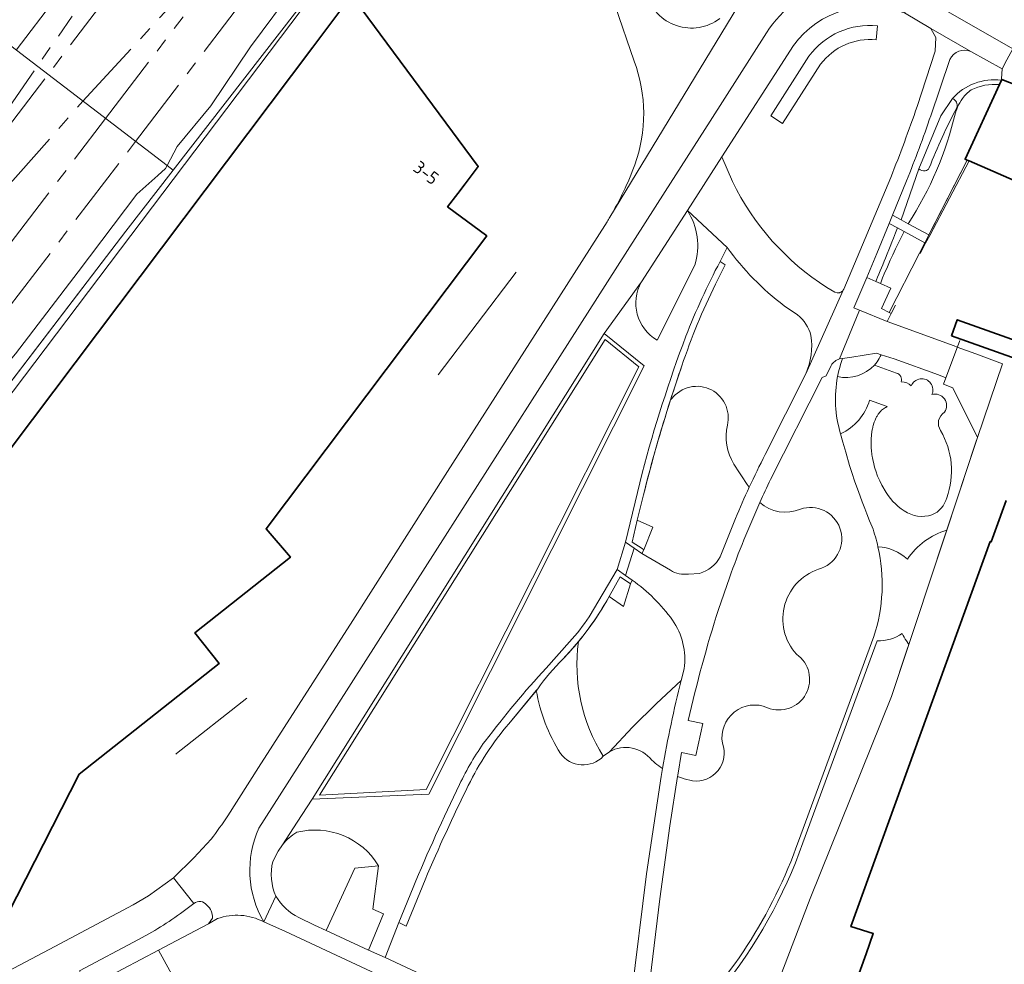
# Model space of a CAD drawing. Extents: x 150256 to 156914, y 461459 to 469481.
# Tile 210 of 256: x 154748 to 154852, y 463309 to 463409. Entities that reach past the tile are written whole.
import ezdxf
from ezdxf.enums import TextEntityAlignment as Align

# ---------------------------------------------------------------- set-up
doc = ezdxf.new("R2010")
doc.units = 0
doc.header["$LTSCALE"] = 0.75
doc.linetypes.add('AM-AS', pattern=[16, 10, -2, 2, -2])
for name, color, linetype, lineweight in [('B-RO-AM-AS_SPOOR-G', 251, 'AM-AS', 18), ('B-RO-GR-BEPLANTING_CULTUUR_BODEMBEDEKKER-GV', 251, 'CONTINUOUS', 18), ('B-RO-GR-BEPLANTING_CULTUUR_HEESTERS-GV', 251, 'CONTINUOUS', 18), ('B-RO-GR-GROENVOORZIENING-GV', 251, 'CONTINUOUS', 18), ('B-RO-GR-HAAG-GV', 251, 'CONTINUOUS', 13), ('B-RO-IE-TERREINAFSCHEIDING_KUNSTMATIG_HEKWERK-G', 251, 'IE-TERREINAFSCHEIDING-KUNSTMATIG', 18), ('B-RO-IE-TERREINAFSCHEIDING_KUNSTMATIG_MUUR-G', 251, 'IE-TERREINAFSCHEIDING-KUNSTMATIG-DICHT', 18), ('B-RO-IE-TERREINAFSCHEIDING_KUNSTMATIG_MUUR-GV', 251, 'CONTINUOUS', 18), ('B-RO-OG-BEBOUWING-GV', 6, 'CONTINUOUS', 35), ('B-RO-OG-BEBOUWING-T18', 1, 'CONTINUOUS', 18), ('B-RO-OG-TERREIN_CULTUURSCHEIDING-GV', 251, 'CONTINUOUS', 18), ('B-RO-OG-WATER_MEER-GV', 251, 'CONTINUOUS', 18), ('B-RO-VH-VERHARDING_ASFALT-GV', 251, 'CONTINUOUS', 18), ('B-RO-VH-VERHARDING_BETONSTRAATSTEEN-GV', 251, 'CONTINUOUS', 18), ('B-RO-VH-VERHARDING_HALFVERHARDING-GV', 251, 'CONTINUOUS', 18), ('B-RO-VH-VERHARDING_OPEN-GV', 251, 'CONTINUOUS', 18), ('B-RO-VH-VERHARDING_STRAATBAKSTEEN-GV', 251, 'CONTINUOUS', 18)]:
    doc.layers.add(name, color=color, linetype=linetype, lineweight=lineweight)
doc.styles.add('NLCS-ISO-M200-T18', font='NLCS-ISO.ttf', dxfattribs={"height": 360})
doc.linetypes.add('IE-TERREINAFSCHEIDING-KUNSTMATIG', pattern='A,4,[82,NLCS.SHX,S=0.75,R=90,X=0,Y=0],4,-2', length=10)
doc.linetypes.add('IE-TERREINAFSCHEIDING-KUNSTMATIG-DICHT', pattern='A,8,-1,[82,NLCS.SHX,S=0.75,R=90,X=0,Y=0],-1', length=10)

msp = doc.modelspace()

# ---------------------------------------------------------------- linework, layer by layer
at = {"layer": 'B-RO-AM-AS_SPOOR-G'}
for points in [[(154754.897, 463408.369), (154792.821, 463458.04)], [(154760.201, 463396.05), (154801.228, 463449.781)], [(154747.527, 463405.734), (154757.128, 463418.281)], [(154754.62, 463400.314), (154763.901, 463410.388)], [(154731.5, 463377.643), (154753.481, 463409.341)], [(154731.5, 463377.643), (154754.897, 463408.369)], [(154757.023, 463398.478), (154765.256, 463409.261)], [(154729.946, 463372.845), (154746.091, 463390.688), (154754.62, 463400.314)], [(154695.476, 463317.873), (154757.023, 463398.478)], [(154732.024, 463359.147), (154760.201, 463396.05)]]:
    msp.add_lwpolyline(points, dxfattribs=at)
at = {"layer": 'B-RO-GR-BEPLANTING_CULTUUR_BODEMBEDEKKER-GV'}
for points in [[(154839.302, 463373.436), (154838.789, 463373.598), (154836.161, 463373.2), (154835.194, 463373.053), (154835.093, 463372.739), (154834.991, 463372.421), (154834.897, 463372.101), (154834.812, 463371.779), (154834.736, 463371.454), (154834.668, 463371.127)], [(154838.571, 463372.354), (154838.714, 463372.518), (154838.849, 463372.69), (154838.974, 463372.868), (154839.09, 463373.053), (154839.196, 463373.244), (154839.302, 463373.436)], [(154840.911, 463371.506), (154838.571, 463372.354)], [(154838.06, 463368.62), (154839.938, 463367.94), (154839.849, 463367.902), (154839.742, 463367.849), (154839.645, 463367.793), (154839.542, 463367.725), (154839.436, 463367.644), (154839.335, 463367.556), (154839.201, 463367.42), (154839.115, 463367.322), (154839.042, 463367.228), (154838.971, 463367.129), (154838.899, 463367.018), (154838.853, 463366.943), (154838.811, 463366.869), (154838.773, 463366.797), (154838.733, 463366.718), (154838.684, 463366.616), (154838.637, 463366.506), (154838.587, 463366.381), (154838.55, 463366.28), (154838.517, 463366.184), (154838.488, 463366.096), (154838.438, 463365.924), (154838.416, 463365.837), (154838.389, 463365.726), (154838.357, 463365.583), (154838.335, 463365.466), (154838.307, 463365.304), (154838.285, 463365.156), (154838.271, 463365.046), (154838.259, 463364.934), (154838.249, 463364.831), (154838.232, 463364.604), (154838.224, 463364.427), (154838.22, 463364.25), (154838.219, 463364.126), (154838.22, 463364.005), (154838.223, 463363.893), (154838.229, 463363.738), (154838.237, 463363.582), (154838.245, 463363.467), (154838.254, 463363.352), (154838.261, 463363.278), (154838.274, 463363.15), (154838.293, 463362.995), (154838.312, 463362.851), (154838.343, 463362.648), (154838.364, 463362.523), (154838.396, 463362.352), (154838.431, 463362.179), (154838.459, 463362.049), (154838.498, 463361.885), (154838.543, 463361.704), (154838.59, 463361.531), (154838.654, 463361.313), (154838.71, 463361.138), (154838.909, 463360.584), (154839.132, 463360.064), (154839.356, 463359.616), (154839.562, 463359.257), (154839.598, 463359.177)]]:
    msp.add_lwpolyline(points, dxfattribs=at)
for points in [[(154838.571, 463372.354, -0.2666986), (154834.668, 463371.127)], [(154834.668, 463371.127, 0.2666986), (154838.571, 463372.354)], [(154834.668, 463371.127, 0.1221359), (154834.984, 463365.068)], [(154841.423, 463370.557, 0.4153637), (154840.911, 463371.506)], [(154844.663, 463369.212, 1.0321072), (154842.478, 463370.135)], [(154842.478, 463370.135, 0.2294493), (154841.423, 463370.557)], [(154846.002, 463367.36, 0.7178924), (154844.663, 463369.212)], [(154834.984, 463365.068, 0.2169447), (154838.06, 463368.62)], [(154845.591, 463365.404, -0.4196816), (154846.002, 463367.36)], [(154846.237, 463358.275, 0.2258269), (154845.591, 463365.404)], [(154839.598, 463359.177, 0.1211309), (154841.741, 463356.887)], [(154844.672, 463356.467, 0.2339198), (154846.237, 463358.275)], [(154841.741, 463356.887, 0.2299757), (154844.672, 463356.467)]]:
    msp.add_lwpolyline(points, format="xyb", dxfattribs=at)
at = {"layer": 'B-RO-GR-BEPLANTING_CULTUUR_HEESTERS-GV'}
for points in [[(154842.165, 463387.326), (154844.347, 463386.154), (154848.418, 463394.064), (154848.193, 463394.162), (154851.829, 463402.072)], [(154851.829, 463402.072), (154852.04, 463402.55)], [(154846.841, 463400.59), (154845.614, 463398.778), (154843.28, 463393.131)], [(154847.171, 463399.068), (154847.208, 463399.203), (154847.256, 463399.355), (154847.302, 463399.485), (154847.374, 463399.669), (154847.312, 463399.627)], [(154847.374, 463399.669), (154847.302, 463399.485), (154847.256, 463399.355), (154847.208, 463399.203), (154847.171, 463399.068)], [(154847.312, 463399.627), (154847.374, 463399.669)], [(154843.28, 463393.131), (154841.404, 463387.735), (154842.165, 463387.326)], [(154846.161, 463371.001), (154845.365, 463371.301), (154840.683, 463373), (154839.302, 463373.436), (154839.196, 463373.244), (154839.09, 463373.053), (154838.974, 463372.868), (154838.849, 463372.69), (154838.714, 463372.518), (154838.571, 463372.354), (154840.911, 463371.506)], [(154846.24, 463354.852), (154849.294, 463364.065), (154849.498, 463364.681), (154846.907, 463369.947), (154845.914, 463370.335), (154846.161, 463371.001)], [(154839.598, 463359.177), (154839.562, 463359.257), (154839.356, 463359.616), (154839.132, 463360.064), (154838.909, 463360.584), (154838.71, 463361.138), (154838.654, 463361.313), (154838.59, 463361.531), (154838.543, 463361.704), (154838.498, 463361.885), (154838.459, 463362.049), (154838.431, 463362.179), (154838.396, 463362.352), (154838.364, 463362.523), (154838.343, 463362.648), (154838.312, 463362.851), (154838.293, 463362.995), (154838.274, 463363.15), (154838.261, 463363.278), (154838.254, 463363.352), (154838.245, 463363.467), (154838.237, 463363.582), (154838.229, 463363.738), (154838.223, 463363.893), (154838.22, 463364.005), (154838.219, 463364.126), (154838.22, 463364.25), (154838.224, 463364.427), (154838.232, 463364.604), (154838.249, 463364.831), (154838.259, 463364.934), (154838.271, 463365.046), (154838.285, 463365.156), (154838.307, 463365.304), (154838.335, 463365.466), (154838.357, 463365.583), (154838.389, 463365.726), (154838.416, 463365.837), (154838.438, 463365.924), (154838.488, 463366.096), (154838.517, 463366.184), (154838.55, 463366.28), (154838.587, 463366.381), (154838.637, 463366.506), (154838.684, 463366.616), (154838.733, 463366.718), (154838.773, 463366.797), (154838.811, 463366.869), (154838.853, 463366.943), (154838.899, 463367.018), (154838.971, 463367.129), (154839.042, 463367.228), (154839.115, 463367.322), (154839.201, 463367.42), (154839.335, 463367.556), (154839.436, 463367.644), (154839.542, 463367.725), (154839.645, 463367.793), (154839.742, 463367.849), (154839.849, 463367.902), (154839.938, 463367.94), (154838.06, 463368.62)], [(154834.984, 463365.068), (154835.226, 463364.185), (154835.525, 463363.11), (154835.944, 463361.713), (154836.185, 463360.946), (154836.511, 463359.957), (154836.87, 463358.936), (154837.264, 463357.856), (154837.544, 463357.127), (154837.767, 463356.582), (154838.064, 463355.838), (154838.332, 463355.197)], [(154841.525, 463343.888), (154841.628, 463343.688), (154841.736, 463343.491), (154841.85, 463343.298), (154841.969, 463343.107), (154842.221, 463342.73), (154842.431, 463343.363), (154843.692, 463347.186), (154843.782, 463347.439), (154846.24, 463354.852)], [(154815.407, 463277.533), (154814.462, 463274.211), (154812.669, 463263.893), (154811.341, 463256.56), (154811.781, 463258.575), (154813.933, 463267.839), (154817.17, 463277.676), (154831.769, 463315.816), (154840.388, 463337.2), (154842.053, 463342.224), (154842.221, 463342.73), (154841.969, 463343.107), (154841.85, 463343.298), (154841.736, 463343.491), (154841.628, 463343.688), (154841.525, 463343.888)], [(154838.517, 463343.584), (154830.52, 463321.881)], [(154838.877, 463343.115), (154830.99, 463321.711)], [(154830.99, 463321.711), (154838.877, 463343.115)]]:
    msp.add_lwpolyline(points, dxfattribs=at)
for points in [[(154852.04, 463402.55, 0.2462295), (154846.841, 463400.59)], [(154851.829, 463402.072, 0.141493), (154848.839, 463401.509)], [(154848.839, 463401.509, -0.141493), (154851.829, 463402.072)], [(154848.839, 463401.509, 0.0844896), (154847.92, 463400.617)], [(154847.92, 463400.617, -0.0844896), (154848.839, 463401.509)], [(154846.841, 463400.59, -0.4084216), (154847.312, 463399.627)], [(154847.312, 463399.627, 0.4084216), (154846.841, 463400.59)], [(154847.92, 463400.617, 0.0614529), (154847.374, 463399.669)], [(154847.374, 463399.669, -0.0614529), (154847.92, 463400.617)], [(154842.165, 463387.326, 0.0843106), (154847.171, 463399.068)], [(154847.171, 463399.068, -0.0843106), (154842.165, 463387.326)], [(154847.312, 463399.627, 0.0282863), (154844.385, 463393.241)], [(154844.385, 463393.241, -0.0282863), (154847.312, 463399.627)], [(154843.955, 463392.936, -0.155819), (154843.28, 463393.131)], [(154843.28, 463393.131, 0.155819), (154843.955, 463392.936)], [(154844.385, 463393.241, -0.2846821), (154843.955, 463392.936)], [(154843.955, 463392.936, 0.2846821), (154844.385, 463393.241)], [(154840.911, 463371.506, -0.4153637), (154841.423, 463370.557)], [(154842.478, 463370.135, -1.0321072), (154844.663, 463369.212)], [(154841.423, 463370.557, -0.2294493), (154842.478, 463370.135)], [(154844.663, 463369.212, -0.7178924), (154846.002, 463367.36)], [(154838.06, 463368.62, -0.2169447), (154834.984, 463365.068)], [(154846.002, 463367.36, 0.4196816), (154845.591, 463365.404)], [(154845.591, 463365.404, -0.2258269), (154846.237, 463358.275)], [(154841.741, 463356.887, -0.1211309), (154839.598, 463359.177)], [(154846.237, 463358.275, -0.2339198), (154844.672, 463356.467)], [(154844.672, 463356.467, -0.2299757), (154841.741, 463356.887)], [(154838.332, 463355.197, -0.0313026), (154838.952, 463353.083)], [(154846.24, 463354.852, 0.1698057), (154842.077, 463351.783)], [(154842.077, 463351.783, -0.1698057), (154846.24, 463354.852)], [(154838.952, 463353.083, -0.1354882), (154838.517, 463343.584)], [(154842.077, 463351.783, 0.1733864), (154838.952, 463353.083)], [(154838.952, 463353.083, -0.1733864), (154842.077, 463351.783)], [(154841.525, 463343.888, -0.1559097), (154838.877, 463343.115)], [(154838.877, 463343.115, 0.1559097), (154841.525, 463343.888)], [(154830.52, 463321.881, -0.1168787), (154817.218, 463301.294)], [(154830.99, 463321.711, -0.084169), (154822.261, 463306.062)], [(154822.261, 463306.062, 0.084169), (154830.99, 463321.711)]]:
    msp.add_lwpolyline(points, format="xyb", dxfattribs=at)
for points in [[(154841.005, 463386.883), (154840.136, 463387.349), (154838.838, 463384.16), (154837.757, 463381.626), (154838.706, 463381.204), (154838.78, 463381.377), (154838.91, 463381.681), (154839.043, 463381.996), (154839.183, 463382.328), (154839.314, 463382.642), (154839.448, 463382.965), (154839.605, 463383.346), (154839.747, 463383.694), (154839.929, 463384.141), (154840.1, 463384.567), (154840.237, 463384.908), (154840.417, 463385.363), (154840.586, 463385.793), (154840.801, 463386.348)], [(154839.221, 463380.976), (154839.284, 463381.17), (154839.441, 463381.601), (154839.61, 463382.026), (154839.945, 463382.775), (154840.257, 463383.454), (154840.523, 463384.024), (154840.825, 463384.656), (154841.138, 463385.299), (154841.486, 463385.999), (154841.736, 463386.491), (154841.005, 463386.883), (154840.801, 463386.348), (154840.586, 463385.793), (154840.417, 463385.363), (154840.237, 463384.908), (154840.1, 463384.567), (154839.929, 463384.141), (154839.747, 463383.694), (154839.605, 463383.346), (154839.448, 463382.965), (154839.314, 463382.642), (154839.183, 463382.328), (154839.043, 463381.996), (154838.91, 463381.681), (154838.78, 463381.377), (154838.706, 463381.204)], [(154839.221, 463380.976), (154840.309, 463380.493), (154839.322, 463378.34), (154840.125, 463377.928), (154843.351, 463384.218), (154843.919, 463385.321), (154841.736, 463386.491), (154841.486, 463385.999), (154841.138, 463385.299), (154840.825, 463384.656), (154840.523, 463384.024), (154840.257, 463383.454), (154839.945, 463382.775), (154839.61, 463382.026), (154839.441, 463381.601), (154839.284, 463381.17)]]:
    msp.add_lwpolyline(points, close=True, dxfattribs=at)
at = {"layer": 'B-RO-GR-GROENVOORZIENING-GV'}
for points in [[(154764.18, 463393.01), (154786.734, 463422.084), (154786.743, 463422.096), (154796.717, 463434.952), (154795.839, 463435.621), (154795.741, 463435.495), (154794.913, 463436.115), (154790.397, 463430.135), (154786.594, 463424.778), (154785.996, 463423.324), (154783.669, 463421.112), (154781.573, 463418.639), (154777.228, 463412.621), (154772.392, 463406.062), (154768.203, 463399.831), (154764.607, 463395.503), (154763.539, 463393.5)], [(154764.18, 463393.01), (154763.539, 463393.5), (154763.363, 463393.17), (154762.559, 463392.432), (154760.338, 463390.446), (154754.127, 463382.223), (154747.469, 463373.524), (154741.288, 463366.182), (154739.21, 463362.918), (154731.551, 463353.351), (154729.082, 463349.651), (154728.691, 463348.194), (154727.093, 463345.684), (154725.081, 463344.34), (154719.429, 463337.653), (154711.132, 463326.554), (154706.604, 463320.286), (154701.04, 463313.182), (154698.577, 463308.937), (154698.373, 463306.959), (154759.172, 463386.553)]]:
    msp.add_lwpolyline(points, close=True, dxfattribs=at)
for points in [[(154767.767, 463315.087, 0.4324591), (154766.389, 463315.287)], [(154766.389, 463315.287, -0.0404415), (154761.617, 463312.072)], [(154768.362, 463313.726, 0.2535368), (154767.767, 463315.087)]]:
    msp.add_lwpolyline(points, format="xyb", dxfattribs=at)
msp.add_lwpolyline([(154761.617, 463312.072), (154760.519, 463311.468), (154754.257, 463308.151), (154755.156, 463306.36), (154762.636, 463310.336), (154763.827, 463310.972), (154767.933, 463313.135), (154768.362, 463313.726)], dxfattribs=at)
at = {"layer": 'B-RO-GR-HAAG-GV'}
for points in [[(154767.767, 463315.087, 0.4324591), (154766.389, 463315.287)], [(154766.389, 463315.287, -0.0404415), (154761.617, 463312.072)], [(154768.362, 463313.726, 0.2535368), (154767.767, 463315.087)]]:
    msp.add_lwpolyline(points, format="xyb", dxfattribs=at)
for points in [[(154762.636, 463310.336), (154763.827, 463310.972), (154767.933, 463313.135), (154768.362, 463313.726)], [(154761.617, 463312.072), (154760.519, 463311.468), (154754.257, 463308.151), (154755.156, 463306.36), (154762.636, 463310.336)]]:
    msp.add_lwpolyline(points, dxfattribs=at)
at = {"layer": 'B-RO-IE-TERREINAFSCHEIDING_KUNSTMATIG_HEKWERK-G'}
for points in [[(154786.84, 463422.02), (154695.179, 463300.82)], [(154764.18, 463393.01), (154786.734, 463422.084)], [(154690.558, 463294.655), (154695.26, 463300.755), (154694.252, 463301.565), (154759.172, 463386.553), (154764.18, 463393.009)], [(154844.451, 463386.098), (154844.004, 463385.275)], [(154800.575, 463382.185), (154792.31, 463371.308)], [(154847.628, 463374.959), (154845.914, 463370.335), (154846.907, 463369.947), (154849.498, 463364.681), (154843.782, 463347.439)], [(154842.431, 463343.363), (154840.388, 463337.2), (154831.769, 463315.816), (154817.17, 463277.676), (154813.933, 463267.839), (154811.781, 463258.575), (154811.341, 463256.56)], [(154772.019, 463337.036), (154764.558, 463331.164), (154764.479, 463331.102)]]:
    msp.add_lwpolyline(points, dxfattribs=at)
at = {"layer": 'B-RO-IE-TERREINAFSCHEIDING_KUNSTMATIG_MUUR-G'}
for points in [[(154848.418, 463394.064), (154843.919, 463385.321)], [(154848.609, 463393.981), (154844.451, 463386.098)], [(154843.919, 463385.321), (154843.351, 463384.218)], [(154844.004, 463385.275), (154843.423, 463384.174)], [(154822.201, 463383.329), (154822.757, 463382.955), (154821.712, 463380.935)], [(154843.351, 463384.218), (154840.125, 463377.928)], [(154840.347, 463377.814), (154840.804, 463378.704)], [(154840.125, 463377.928), (154840.347, 463377.814)], [(154812.156, 463353.577), (154813.936, 463360.886)], [(154814.079, 463358.591), (154813.414, 463355.924)], [(154813.414, 463355.924), (154812.878, 463353.59), (154813.941, 463352.889), (154814.129, 463352.757)], [(154813.093, 463352.927), (154812.156, 463353.577)], [(154813.895, 463352.357), (154813.093, 463352.927)], [(154814.129, 463352.757), (154813.895, 463352.357)], [(154811.282, 463350.676), (154808.313, 463345.655)], [(154810.436, 463347.809), (154811.596, 463349.9), (154812.715, 463349.154)], [(154812.156, 463350.06), (154811.282, 463350.676)], [(154812.877, 463349.558), (154812.156, 463350.06)], [(154812.715, 463349.154), (154812.877, 463349.558)], [(154806.242, 463343.019), (154803.743, 463340.231)], [(154799.794, 463334.335), (154802.855, 463338.036)], [(154788.146, 463313.255), (154788.889, 463312.856), (154790.914, 463317.797)], [(154789.65, 463316.976), (154788.146, 463313.255)]]:
    msp.add_lwpolyline(points, dxfattribs=at)
for points in [[(154822.201, 463383.329, 0.0278399), (154818.566, 463375.394)], [(154821.712, 463380.935, 0.0332049), (154818.15, 463372.265)], [(154818.566, 463375.394, 0.0249612), (154813.936, 463360.886)], [(154818.15, 463372.265, 0.0221547), (154814.079, 463358.591)], [(154805.537, 463341.177, 0.0625353), (154810.436, 463347.809)], [(154806.242, 463343.019, 0.039742), (154808.313, 463345.655)], [(154805.537, 463341.177, 0.046903), (154802.855, 463338.036)], [(154803.743, 463340.231, 0.0216114), (154797.28, 463332.491)], [(154799.794, 463334.335, 0.0626172), (154795.497, 463327.772)], [(154797.28, 463332.491, 0.0457981), (154794.577, 463327.894)], [(154794.577, 463327.894, 0.0163682), (154789.65, 463316.976)], [(154795.497, 463327.772, 0.0147163), (154790.914, 463317.797)]]:
    msp.add_lwpolyline(points, format="xyb", dxfattribs=at)
for points in [[(154778.945, 463326.33), (154791.316, 463326.871), (154814.165, 463372.279), (154809.915, 463375.711)], [(154779.707, 463326.772), (154791.012, 463327.348), (154813.583, 463372.159), (154810.001, 463375.052)]]:
    msp.add_lwpolyline(points, close=True, dxfattribs=at)
at = {"layer": 'B-RO-IE-TERREINAFSCHEIDING_KUNSTMATIG_MUUR-GV'}
for points in [[(154822.201, 463383.329, 0.0278399), (154818.566, 463375.394)], [(154818.15, 463372.265, -0.0332049), (154821.712, 463380.935)], [(154818.566, 463375.394, 0.0249612), (154813.936, 463360.886)], [(154816.953, 463368.675, -0.0057658), (154818.15, 463372.265)], [(154814.079, 463358.591, -0.016244), (154816.953, 463368.675)], [(154807.179, 463343.042, 0.0433815), (154810.436, 463347.809)], [(154808.313, 463345.655, -0.039742), (154806.242, 463343.019)], [(154805.537, 463341.177, 0.0185139), (154807.179, 463343.042)], [(154802.855, 463338.036, -0.046903), (154805.537, 463341.177)], [(154803.743, 463340.231, 0.0216114), (154797.28, 463332.491)], [(154795.497, 463327.772, -0.0626172), (154799.794, 463334.335)], [(154797.28, 463332.491, 0.0457981), (154794.577, 463327.894)], [(154794.577, 463327.894, 0.0163682), (154789.65, 463316.976)], [(154790.914, 463317.797, -0.0147163), (154795.497, 463327.772)]]:
    msp.add_lwpolyline(points, format="xyb", dxfattribs=at)
for points in [[(154821.712, 463380.935), (154822.757, 463382.955), (154822.201, 463383.329)], [(154813.936, 463360.886), (154812.156, 463353.577), (154813.093, 463352.927), (154813.895, 463352.357), (154814.129, 463352.757)], [(154814.129, 463352.757), (154813.941, 463352.889), (154812.878, 463353.59), (154813.414, 463355.924), (154814.079, 463358.591)], [(154810.436, 463347.809), (154811.596, 463349.9), (154812.715, 463349.154), (154812.877, 463349.558), (154812.156, 463350.06), (154811.282, 463350.676), (154808.313, 463345.655)], [(154806.242, 463343.019), (154803.743, 463340.231)], [(154799.794, 463334.335), (154802.712, 463337.863), (154802.855, 463338.036)], [(154789.65, 463316.976), (154788.146, 463313.255), (154788.889, 463312.856), (154790.914, 463317.797)]]:
    msp.add_lwpolyline(points, dxfattribs=at)
for points in [[(154809.915, 463375.711), (154778.945, 463326.33), (154791.316, 463326.871), (154814.165, 463372.279)], [(154810.001, 463375.052), (154813.583, 463372.159), (154791.012, 463327.348), (154779.707, 463326.772)]]:
    msp.add_lwpolyline(points, close=True, dxfattribs=at)
at = {"layer": 'B-RO-OG-BEBOUWING-GV'}
for points in [[(154778.99, 463406.053), (154703.451, 463305.797), (154703.86, 463305.524), (154715.256, 463296.944), (154715.435, 463296.802), (154729.385, 463307.278), (154745.685, 463312.326), (154754.235, 463328.987), (154769.056, 463340.712), (154766.485, 463343.952), (154776.63, 463351.972), (154774.048, 463354.998), (154797.457, 463386.039), (154793.307, 463389.13), (154794.384, 463390.535), (154795.178, 463391.572), (154796.556, 463393.391), (154783.423, 463411.132), (154783.048, 463411.439)], [(154851.829, 463402.072), (154848.193, 463394.162), (154848.418, 463394.064), (154848.609, 463393.981), (154854.203, 463391.546), (154854.497, 463392.248), (154856.45, 463391.391), (154859.208, 463397.867), (154857.255, 463398.764), (154857.946, 463400.318), (154852.087, 463402.634), (154852.04, 463402.55)], [(154846.746, 463375.46), (154855.206, 463372.448), (154855.81, 463374.144), (154847.35, 463377.156)]]:
    msp.add_lwpolyline(points, close=True, dxfattribs=at)
msp.add_lwpolyline([(154852.549, 463357.981), (154851.396, 463354.777), (154850.973, 463353.602), (154850.861, 463353.643), (154836.079, 463312.831), (154838.453, 463312.08), (154837.684, 463309.935), (154835.619, 463304.174)], dxfattribs=at)
at = {"layer": 'B-RO-OG-TERREIN_CULTUURSCHEIDING-GV'}
for points in [[(154841.763, 463409.673, 0.3393161), (154829.986, 463406.235)], [(154831.633, 463405.099, -0.2628445), (154838.894, 463408.318)], [(154838.894, 463408.318, 0.2628445), (154831.633, 463405.099)], [(154838.75, 463406.825, 0.2607604), (154832.866, 463404.243)], [(154832.866, 463404.243, -0.2607604), (154838.75, 463406.825)], [(154848.802, 463405.582, 0.4016359), (154846.578, 463404.747)], [(154846.841, 463400.59, -0.2462295), (154852.04, 463402.55)], [(154840.313, 463392.232, 0.0102517), (154843.104, 463399.757)], [(154844.543, 463398.757, -0.0138151), (154841.984, 463391.89)], [(154823.516, 463391.794, 0.1392879), (154833.529, 463380.585)], [(154819.529, 463382.945, 0.2186016), (154818.735, 463388.736)], [(154828.996, 463378.639, -0.0732433), (154822.956, 463384.805)], [(154813.867, 463381.153, 0.4125541), (154815.517, 463374.987)], [(154821.712, 463380.935, 0.0332049), (154818.15, 463372.265)], [(154831.842, 463375.478, 0.164586), (154830.418, 463377.676)], [(154831.297, 463371.431, 0.1440733), (154831.842, 463375.478)], [(154834.87, 463373.004, 0.1675781), (154833.983, 463372.315)], [(154818.15, 463372.265, 0.0057658), (154816.953, 463368.675)], [(154834.984, 463365.068, -0.1221359), (154834.668, 463371.127)], [(154816.953, 463368.675, 0.016244), (154814.079, 463358.591)], [(154823.661, 463361.848, -0.1963905), (154822.977, 463365.973)], [(154822.977, 463365.973, 0.1963905), (154823.661, 463361.848)], [(154825.292, 463359.388, -0.0086893), (154826.976, 463362.861)], [(154825.292, 463359.388, -0.0079862), (154823.661, 463361.848)], [(154823.661, 463361.848, 0.0079862), (154825.292, 463359.388)], [(154823.822, 463356.083, -0.0078035), (154825.292, 463359.388)], [(154827.549, 463360.221, 0.0058306), (154826.417, 463357.788)], [(154826.417, 463357.788, 0.0197603), (154823.197, 463349.805)], [(154826.417, 463357.788, 0.2942378), (154830.716, 463357.083)], [(154830.716, 463357.083, -0.2942378), (154826.417, 463357.788)], [(154830.716, 463357.083, -0.979107), (154832.974, 463350.816)], [(154832.974, 463350.816, 0.979107), (154830.716, 463357.083)], [(154838.952, 463353.083, 0.0313026), (154838.332, 463355.197)], [(154838.517, 463343.584, 0.1354882), (154838.952, 463353.083)], [(154820.012, 463350.267, 0.2016784), (154822.221, 463352.034)], [(154816.927, 463350.601, 0.1745732), (154818.857, 463350.198)], [(154832.974, 463350.816, 0.5598354), (154830.298, 463341.695)], [(154830.298, 463341.695, -0.5598354), (154832.974, 463350.816)], [(154817.157, 463345.312, 0.0809286), (154812.877, 463349.558)], [(154810.436, 463347.809, -0.0433815), (154807.179, 463343.042)], [(154822.022, 463346.428, 0.0207607), (154818.832, 463334.678)], [(154818.402, 463340.154, 0.1878684), (154817.157, 463345.312)], [(154807.179, 463343.042, -0.0185139), (154805.537, 463341.177)], [(154809.813, 463330.88, -0.1746422), (154807.179, 463343.042)], [(154807.179, 463343.042, 0.1746422), (154809.813, 463330.88)], [(154830.298, 463341.695, -0.8980785), (154827.234, 463336.03)], [(154827.234, 463336.03, 0.8980785), (154830.298, 463341.695)], [(154805.537, 463341.177, 0.046903), (154802.855, 463338.036)], [(154816.088, 463329.581, -0.0189187), (154818.085, 463338.928)], [(154802.712, 463337.863, 0.1001416), (154805.272, 463331.19)], [(154805.272, 463331.19, -0.1001416), (154802.712, 463337.863)], [(154827.234, 463336.03, 0.5966806), (154822.444, 463332.256)], [(154822.444, 463332.256, -0.5966806), (154827.234, 463336.03)], [(154799.794, 463334.335, 0.0626172), (154795.497, 463327.772)], [(154822.444, 463332.256, -0.5666166), (154819.276, 463328.271)], [(154819.276, 463328.271, 0.5666166), (154822.444, 463332.256)], [(154805.272, 463331.19, 0.4677384), (154809.813, 463330.88)], [(154809.813, 463330.88, -0.4677384), (154805.272, 463331.19)], [(154814.956, 463330.48, 0.3696634), (154810.471, 463331.36)], [(154810.471, 463331.36, -0.3696634), (154814.956, 463330.48)], [(154819.276, 463328.271, -0.0332639), (154818.108, 463328.588)], [(154818.108, 463328.588, 0.0332639), (154819.276, 463328.271)], [(154795.497, 463327.772, 0.0147163), (154790.914, 463317.797)], [(154777.299, 463322.823, 0.0883679), (154775.789, 463321.503)], [(154785.985, 463319.279, 0.3283584), (154777.299, 463322.823)], [(154817.218, 463301.294, 0.1168787), (154830.52, 463321.881)], [(154774.763, 463319.743, 0.1689428), (154775.093, 463316.038)], [(154775.093, 463316.038, 0.13881), (154777.507, 463313.791)]]:
    msp.add_lwpolyline(points, format="xyb", dxfattribs=at)
for points in [[(154843.104, 463399.757), (154845.022, 463405.614), (154845.093, 463407.056), (154844.57, 463408.018), (154841.763, 463409.673)], [(154838.894, 463408.318), (154838.75, 463406.825)], [(154838.75, 463406.825), (154838.894, 463408.318)], [(154829.986, 463406.235), (154822.394, 463394.424), (154823.516, 463391.794)], [(154852.04, 463402.55), (154852.049, 463402.703), (154852.113, 463403.75), (154848.802, 463405.582)], [(154832.866, 463404.243), (154828.833, 463397.968), (154827.571, 463398.779), (154831.633, 463405.099)], [(154831.633, 463405.099), (154827.571, 463398.779)], [(154827.571, 463398.779), (154828.833, 463397.968), (154832.866, 463404.243)], [(154846.578, 463404.747), (154844.543, 463398.757)], [(154841.984, 463391.89), (154840.492, 463388.225), (154841.404, 463387.735), (154843.28, 463393.131), (154845.614, 463398.778), (154846.841, 463400.59)], [(154833.529, 463380.585), (154834.383, 463380.081), (154834.615, 463380.007), (154834.676, 463380.002), (154834.737, 463380.002), (154834.798, 463380.008), (154834.859, 463380.02), (154834.917, 463380.037), (154834.974, 463380.06), (154835.029, 463380.087), (154835.081, 463380.119), (154835.13, 463380.156), (154835.175, 463380.197), (154835.217, 463380.243), (154835.254, 463380.291), (154835.289, 463380.342), (154835.314, 463380.398), (154840.313, 463392.232)], [(154818.735, 463388.736), (154813.867, 463381.153)], [(154822.956, 463384.805), (154822.201, 463383.329), (154822.757, 463382.955), (154821.712, 463380.935)], [(154815.517, 463374.987), (154819.529, 463382.945)], [(154830.418, 463377.676), (154828.996, 463378.639)], [(154834.668, 463371.127), (154834.736, 463371.454), (154834.812, 463371.779), (154834.897, 463372.101), (154834.991, 463372.421), (154835.093, 463372.739), (154835.194, 463373.053), (154834.87, 463373.004)], [(154833.983, 463372.315), (154833.462, 463371.204), (154833.013, 463371.015), (154827.549, 463360.221)], [(154826.976, 463362.861), (154831.297, 463371.431)], [(154822.977, 463365.973), (154823.034, 463366.262), (154823.066, 463366.555), (154823.071, 463366.85), (154823.05, 463367.144), (154823.004, 463367.435), (154822.932, 463367.721), (154822.835, 463367.999), (154822.714, 463368.267), (154822.569, 463368.524), (154822.403, 463368.767), (154822.215, 463368.995), (154822.008, 463369.205), (154821.784, 463369.396), (154821.543, 463369.566), (154821.289, 463369.715), (154821.022, 463369.84), (154820.745, 463369.941), (154820.461, 463370.018), (154820.171, 463370.069), (154819.877, 463370.094), (154819.582, 463370.093), (154819.289, 463370.066), (154818.999, 463370.013), (154818.715, 463369.935), (154818.438, 463369.832), (154818.172, 463369.706), (154817.919, 463369.556), (154817.679, 463369.384), (154817.456, 463369.192), (154816.953, 463368.675)], [(154816.953, 463368.675), (154817.456, 463369.192), (154817.679, 463369.384), (154817.919, 463369.556), (154818.172, 463369.706), (154818.438, 463369.832), (154818.715, 463369.935), (154818.999, 463370.013), (154819.289, 463370.066), (154819.582, 463370.093), (154819.877, 463370.094), (154820.171, 463370.069), (154820.461, 463370.018), (154820.745, 463369.941), (154821.022, 463369.84), (154821.289, 463369.715), (154821.543, 463369.566), (154821.784, 463369.396), (154822.008, 463369.205), (154822.215, 463368.995), (154822.403, 463368.767), (154822.569, 463368.524), (154822.714, 463368.267), (154822.835, 463367.999), (154822.932, 463367.721), (154823.004, 463367.435), (154823.05, 463367.144), (154823.071, 463366.85), (154823.066, 463366.555), (154823.034, 463366.262), (154822.977, 463365.973)], [(154838.332, 463355.197), (154838.064, 463355.838), (154837.767, 463356.582), (154837.544, 463357.127), (154837.264, 463357.856), (154836.87, 463358.936), (154836.511, 463359.957), (154836.185, 463360.946), (154835.944, 463361.713), (154835.525, 463363.11), (154835.226, 463364.185), (154834.984, 463365.068)], [(154814.079, 463358.591), (154813.414, 463355.924), (154815.08, 463355.157), (154814.129, 463352.757), (154813.895, 463352.357), (154816.927, 463350.601)], [(154822.221, 463352.034), (154823.822, 463356.083)], [(154818.857, 463350.198), (154820.012, 463350.267)], [(154812.877, 463349.558), (154812.715, 463349.154), (154811.974, 463346.766), (154810.436, 463347.809)], [(154823.197, 463349.805), (154822.022, 463346.428)], [(154830.52, 463321.881), (154838.517, 463343.584)], [(154810.471, 463331.36), (154812.924, 463333.967), (154815.463, 463336.49), (154818.085, 463338.928), (154818.402, 463340.154)], [(154818.085, 463338.928), (154815.463, 463336.49), (154812.924, 463333.967), (154810.471, 463331.36)], [(154802.712, 463337.863), (154799.794, 463334.335)], [(154802.855, 463338.036), (154802.712, 463337.863)], [(154818.832, 463334.678), (154820.379, 463334.355), (154819.615, 463330.959), (154818.102, 463331.264), (154817.717, 463328.881), (154817.693, 463328.729), (154818.108, 463328.588)], [(154810.471, 463331.36), (154809.813, 463330.88)], [(154809.813, 463330.88), (154810.471, 463331.36)], [(154812.824, 463305.567), (154814.399, 463318.422), (154815.945, 463328.748), (154816.088, 463329.581), (154815.89, 463329.724), (154815.695, 463329.865), (154815.504, 463330.011), (154815.317, 463330.162), (154815.134, 463330.319), (154814.956, 463330.48)], [(154814.956, 463330.48), (154815.134, 463330.319), (154815.317, 463330.162), (154815.504, 463330.011), (154815.695, 463329.865), (154815.89, 463329.724), (154816.088, 463329.581)], [(154818.108, 463328.588), (154817.693, 463328.729), (154816.86, 463323.504), (154815.799, 463315.778), (154814.452, 463304.702)], [(154775.789, 463321.503), (154775.346, 463320.825), (154774.763, 463319.743)], [(154777.507, 463313.791), (154779.18, 463312.966), (154780.408, 463312.403), (154783.453, 463319.036), (154785.985, 463319.279)], [(154790.914, 463317.797), (154788.889, 463312.856), (154788.146, 463313.255), (154786.68, 463309.539), (154791.598, 463307.273), (154801.213, 463302.798)]]:
    msp.add_lwpolyline(points, dxfattribs=at)
msp.add_lwpolyline([(154785.985, 463319.279), (154783.453, 463319.036), (154780.408, 463312.403), (154784.912, 463310.336), (154786.494, 463314.189), (154785.376, 463314.667)], close=True, dxfattribs=at)
at = {"layer": 'B-RO-OG-WATER_MEER-GV'}
msp.add_lwpolyline([(154810.001, 463375.052), (154779.707, 463326.772), (154791.012, 463327.348), (154813.583, 463372.159)], close=True, dxfattribs=at)
at = {"layer": 'B-RO-VH-VERHARDING_ASFALT-GV'}
for points in [[(154848.802, 463405.582), (154844.57, 463408.018), (154845.093, 463407.056), (154845.022, 463405.614), (154843.104, 463399.757)], [(154844.543, 463398.757), (154846.578, 463404.747)], [(154823.516, 463391.794), (154822.394, 463394.424), (154818.735, 463388.736), (154822.956, 463384.805)], [(154840.313, 463392.232), (154835.314, 463380.398), (154835.289, 463380.342), (154831.297, 463371.431), (154826.976, 463362.861)], [(154834.87, 463373.004), (154836.933, 463377.991), (154837.003, 463378.178), (154836.393, 463378.428), (154837.757, 463381.626), (154838.838, 463384.16), (154840.136, 463387.349), (154840.492, 463388.225), (154841.984, 463391.89)], [(154822.201, 463383.329), (154822.956, 463384.805), (154818.735, 463388.736)], [(154819.529, 463382.945), (154815.517, 463374.987)], [(154813.867, 463381.153), (154809.915, 463375.711), (154814.165, 463372.279), (154791.316, 463326.871), (154778.945, 463326.33), (154777.341, 463323.882), (154775.789, 463321.503)], [(154831.297, 463371.431), (154835.289, 463380.342), (154835.254, 463380.291), (154835.217, 463380.243), (154835.175, 463380.197), (154835.13, 463380.156), (154835.081, 463380.119), (154835.029, 463380.087), (154834.974, 463380.06), (154834.917, 463380.037), (154834.859, 463380.02), (154834.798, 463380.008), (154834.737, 463380.002), (154834.676, 463380.002), (154834.615, 463380.007), (154834.383, 463380.081), (154833.529, 463380.585)], [(154828.996, 463378.639), (154830.418, 463377.676)], [(154827.549, 463360.221), (154833.013, 463371.015), (154833.462, 463371.204), (154833.983, 463372.315)], [(154808.313, 463345.655), (154811.282, 463350.676), (154812.156, 463353.577), (154813.936, 463360.886)], [(154823.822, 463356.083), (154822.221, 463352.034)], [(154816.927, 463350.601), (154813.895, 463352.357), (154813.093, 463352.927), (154812.156, 463350.06), (154812.877, 463349.558)], [(154820.012, 463350.267), (154818.857, 463350.198)], [(154822.022, 463346.428), (154823.197, 463349.805)], [(154803.743, 463340.231), (154806.242, 463343.019)], [(154818.402, 463340.154), (154818.085, 463338.928)], [(154814.452, 463304.702), (154815.799, 463315.778), (154816.86, 463323.504), (154817.693, 463328.729), (154817.717, 463328.881), (154818.102, 463331.264), (154819.615, 463330.959), (154820.379, 463334.355), (154818.832, 463334.678)], [(154816.088, 463329.581), (154815.945, 463328.748), (154814.399, 463318.422), (154812.824, 463305.567)], [(154785.985, 463319.279), (154785.376, 463314.667), (154786.494, 463314.189), (154784.912, 463310.336), (154786.68, 463309.539), (154788.146, 463313.255), (154789.65, 463316.976)]]:
    msp.add_lwpolyline(points, dxfattribs=at)
for points in [[(154846.578, 463404.747, -0.4016359), (154848.802, 463405.582)], [(154843.104, 463399.757, -0.0102517), (154840.313, 463392.232)], [(154841.984, 463391.89, 0.0138151), (154844.543, 463398.757)], [(154833.529, 463380.585, -0.1392879), (154823.516, 463391.794)], [(154818.735, 463388.736, -0.2186016), (154819.529, 463382.945)], [(154822.956, 463384.805, 0.0732433), (154828.996, 463378.639)], [(154818.566, 463375.394, -0.0278399), (154822.201, 463383.329)], [(154815.517, 463374.987, -0.4125541), (154813.867, 463381.153)], [(154830.418, 463377.676, -0.164586), (154831.842, 463375.478)], [(154813.936, 463360.886, -0.0249612), (154818.566, 463375.394)], [(154831.842, 463375.478, -0.1440733), (154831.297, 463371.431)], [(154833.983, 463372.315, -0.1675781), (154834.87, 463373.004)], [(154826.976, 463362.861, 0.0086893), (154825.292, 463359.388)], [(154825.292, 463359.388, 0.0078035), (154823.822, 463356.083)], [(154826.417, 463357.788, -0.0058306), (154827.549, 463360.221)], [(154823.197, 463349.805, -0.0197603), (154826.417, 463357.788)], [(154822.221, 463352.034, -0.2016784), (154820.012, 463350.267)], [(154818.857, 463350.198, -0.1745732), (154816.927, 463350.601)], [(154812.877, 463349.558, -0.0809286), (154817.157, 463345.312)], [(154818.832, 463334.678, -0.0207607), (154822.022, 463346.428)], [(154806.242, 463343.019, 0.039742), (154808.313, 463345.655)], [(154817.157, 463345.312, -0.1878684), (154818.402, 463340.154)], [(154797.28, 463332.491, -0.0216114), (154803.743, 463340.231)], [(154818.085, 463338.928, 0.0189187), (154816.088, 463329.581)], [(154794.577, 463327.894, -0.0457981), (154797.28, 463332.491)], [(154789.65, 463316.976, -0.0163682), (154794.577, 463327.894)], [(154775.789, 463321.503, -0.0883679), (154777.299, 463322.823)], [(154777.299, 463322.823, -0.3283584), (154785.985, 463319.279)]]:
    msp.add_lwpolyline(points, format="xyb", dxfattribs=at)
at = {"layer": 'B-RO-VH-VERHARDING_BETONSTRAATSTEEN-GV'}
msp.add_lwpolyline([(154849.498, 463364.681), (154852.163, 463372.488), (154849.334, 463373.526), (154847.365, 463374.248), (154847.017, 463374.376), (154839.92, 463376.98), (154837.003, 463378.178), (154836.933, 463377.991), (154834.87, 463373.004), (154835.194, 463373.053), (154836.161, 463373.2), (154838.789, 463373.598), (154839.302, 463373.436), (154840.683, 463373), (154845.365, 463371.301), (154846.161, 463371.001), (154845.914, 463370.335), (154846.907, 463369.947)], close=True, dxfattribs=at)
at = {"layer": 'B-RO-VH-VERHARDING_HALFVERHARDING-GV'}
for points in [[(154745.625, 463409.352), (154744.823, 463408.836), (154744.092, 463408.359), (154763.539, 463393.5), (154764.607, 463395.503), (154768.203, 463399.831), (154772.392, 463406.062), (154777.228, 463412.621)], [(154747.469, 463373.524), (154754.127, 463382.223), (154760.338, 463390.446), (154762.559, 463392.432), (154763.363, 463393.17), (154763.539, 463393.5), (154744.092, 463408.359)]]:
    msp.add_lwpolyline(points, dxfattribs=at)
at = {"layer": 'B-RO-VH-VERHARDING_OPEN-GV'}
msp.add_lwpolyline([(154813.093, 463352.927), (154812.156, 463353.577), (154811.282, 463350.676), (154812.156, 463350.06)], close=True, dxfattribs=at)
at = {"layer": 'B-RO-VH-VERHARDING_STRAATBAKSTEEN-GV'}
for points in [[(154803.044, 463433.515), (154807.834, 463419.775), (154811.073, 463410.408), (154813.092, 463404.568)], [(154843.937, 463411.239), (154853.241, 463405.867), (154855.599, 463409.981), (154852.258, 463411.895), (154847.639, 463414.455), (154840.318, 463418.435)], [(154810.52, 463388.033), (154825.174, 463412.178)], [(154825.174, 463412.178), (154810.52, 463388.033)], [(154842.864, 463411.859), (154841.763, 463409.673), (154844.57, 463408.018)], [(154844.57, 463408.018), (154848.802, 463405.582), (154852.113, 463403.75), (154852.615, 463404.692), (154853.241, 463405.867), (154843.937, 463411.239)], [(154827.123, 463407.559), (154821.156, 463398.216), (154816.386, 463390.748), (154805.2, 463373.242), (154789.87, 463349.235), (154776.295, 463327.969), (154773.283, 463323.259)], [(154773.283, 463323.259), (154776.295, 463327.969), (154789.87, 463349.235), (154805.2, 463373.242), (154816.386, 463390.748), (154821.156, 463398.216), (154827.123, 463407.559)], [(154778.945, 463326.33), (154809.915, 463375.711), (154813.867, 463381.153), (154818.735, 463388.736), (154822.394, 463394.424), (154829.986, 463406.235)], [(154810.233, 463387.545), (154804.272, 463378.251), (154793.307, 463361.055), (154783.235, 463345.287), (154773.25, 463329.685), (154769.979, 463324.563)], [(154774.763, 463319.743), (154775.346, 463320.825), (154775.789, 463321.503), (154777.341, 463323.882), (154778.945, 463326.33)], [(154768.23, 463322.098), (154766.397, 463320.108), (154764.223, 463317.981), (154766.389, 463315.287)], [(154766.389, 463315.287), (154764.223, 463317.981), (154761.561, 463316.1), (154759.937, 463315.131), (154751.639, 463310.707), (154734.87, 463301.882), (154711.961, 463289.801), (154710.645, 463289.133), (154711.021, 463288.85), (154709.99, 463287.491), (154708.964, 463288.254), (154694.272, 463280.474), (154694.524, 463276.627), (154705.69, 463282.552), (154720.757, 463290.469), (154721.684, 463288.745), (154721.696, 463288.71), (154721.79, 463288.757), (154723.092, 463289.45)], [(154773.803, 463313.32), (154775.093, 463316.038)], [(154775.093, 463316.038), (154773.803, 463313.32), (154776.113, 463312.295), (154790.558, 463305.564), (154790.773, 463305.458), (154791.598, 463307.273), (154786.68, 463309.539)], [(154768.888, 463313.671), (154767.933, 463313.135), (154763.827, 463310.972), (154762.636, 463310.336), (154765.041, 463305.944), (154766.201, 463306.556), (154767.285, 463307.108)], [(154768.362, 463313.726), (154767.933, 463313.135), (154768.888, 463313.671)], [(154774.101, 463307.498), (154780.248, 463304.66), (154787.152, 463301.467), (154788.436, 463300.886), (154789.652, 463300.356), (154791.759, 463304.965), (154790.773, 463305.458), (154790.558, 463305.564), (154776.113, 463312.295), (154773.803, 463313.32)], [(154786.68, 463309.539), (154784.912, 463310.336), (154780.408, 463312.403), (154779.18, 463312.966), (154777.507, 463313.791)], [(154723.092, 463289.45), (154722.163, 463291.227), (154735.718, 463298.379), (154752.801, 463307.393), (154753.722, 463305.638), (154755.156, 463306.36), (154754.257, 463308.151), (154760.519, 463311.468), (154761.617, 463312.072)], [(154680.811, 463261.53), (154688.286, 463265.466), (154700.447, 463271.862), (154709.235, 463276.413), (154731.246, 463288.033), (154748.537, 463297.23), (154748.58, 463297.253), (154765.041, 463305.944), (154762.636, 463310.336), (154755.156, 463306.36), (154753.722, 463305.638), (154739.26, 463297.996), (154723.092, 463289.45), (154721.79, 463288.757), (154721.696, 463288.71), (154721.684, 463288.745), (154706.617, 463280.799), (154706.431, 463280.678), (154694.907, 463274.613)]]:
    msp.add_lwpolyline(points, dxfattribs=at)
for points in [[(154842.864, 463411.859, 0.3876518), (154827.123, 463407.559)], [(154827.123, 463407.559, -0.3876518), (154842.864, 463411.859)], [(154822.172, 463409.075, -0.5270094), (154814.388, 463411.677)], [(154814.388, 463411.677, 0.5270094), (154822.172, 463409.075)], [(154829.986, 463406.235, -0.3393161), (154841.763, 463409.673)], [(154813.092, 463404.568, -0.1762837), (154813.164, 463393.563)], [(154813.164, 463393.563, -0.043347), (154810.52, 463388.033)], [(154810.52, 463388.033, -0.0063586), (154810.233, 463387.545)], [(154769.979, 463324.563, -0.013308), (154768.23, 463322.098)], [(154773.283, 463323.259, 0.2418714), (154773.803, 463313.32)], [(154773.803, 463313.32, -0.2418714), (154773.283, 463323.259)], [(154775.093, 463316.038, -0.1689428), (154774.763, 463319.743)], [(154766.389, 463315.287, -0.4324591), (154767.767, 463315.087)], [(154777.507, 463313.791, -0.13881), (154775.093, 463316.038)], [(154761.617, 463312.072, 0.0404415), (154766.389, 463315.287)], [(154767.767, 463315.087, -0.2535368), (154768.362, 463313.726)], [(154768.888, 463313.671, -0.2138344), (154773.803, 463313.32)], [(154773.803, 463313.32, 0.2138344), (154768.888, 463313.671)]]:
    msp.add_lwpolyline(points, format="xyb", dxfattribs=at)
for points in [[(154843.919, 463385.321), (154844.347, 463386.154), (154842.165, 463387.326), (154841.404, 463387.735), (154840.492, 463388.225), (154840.136, 463387.349), (154841.005, 463386.883), (154841.736, 463386.491)], [(154840.125, 463377.928), (154839.322, 463378.34), (154840.309, 463380.493), (154839.221, 463380.976), (154838.706, 463381.204), (154837.757, 463381.626), (154836.393, 463378.428), (154837.003, 463378.178), (154839.92, 463376.98), (154840.347, 463377.814)]]:
    msp.add_lwpolyline(points, close=True, dxfattribs=at)

# ---------------------------------------------------------------- texts
at = {"layer": 'B-RO-OG-BEBOUWING-T18', "style": 'NLCS-ISO-M200-T18'}
msp.add_text('3-5', height=1.35, rotation=322.6, dxfattribs=at).set_placement((154791.028, 463392.732), align=Align.MIDDLE)

doc.saveas('drawing.dxf')
